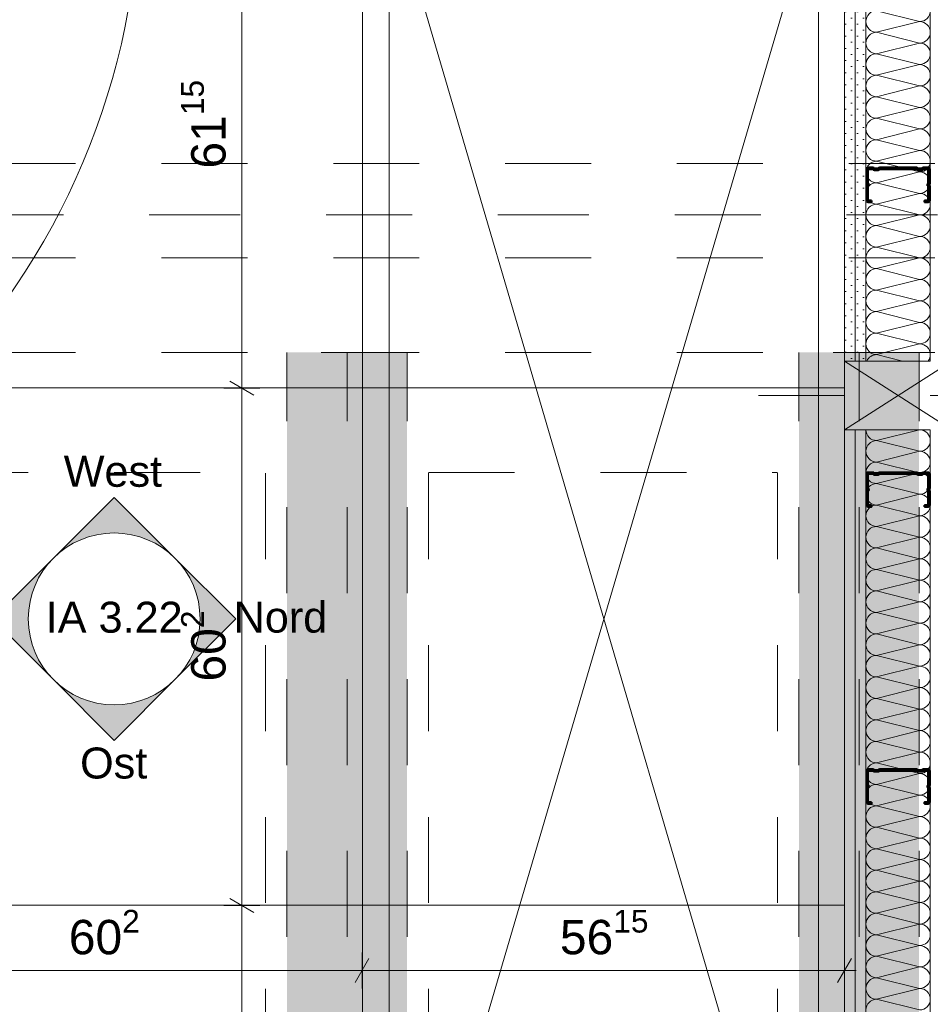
# Model space of a CAD drawing. Header units: metres. Extents: x -3.5 to 65.3, y -10.9 to 16.7.
# Tile 94 of 213: x 41.1 to 42.2, y 4.4 to 5.6. Entities that reach past the tile are written whole.
import ezdxf

# ---------------------------------------------------------------- set-up
doc = ezdxf.new("R2010")
doc.units = ezdxf.units.M
doc.header["$MEASUREMENT"] = 0
for name, pattern in [('Achse', [0.08, 0.04, -0.02, 0, -0.02]), ('Strichlinie doppelt', [0.218722, 0.105833, -0.042333, 0.028222, -0.042333]), ('Strichpunktlinie', [0.124, 0.08, -0.02, 0.004, -0.02]), ('Untersicht', [0.04, 0.03, -0.01]), ('Wipeout_Contour', [1, 0, -1])]:
    doc.linetypes.add(name, pattern=pattern)
for name, color, linetype in [('102 - Bemaßung_ Beschriftung.Detail_ Ausschnitt', 7, 'Continuous'), ('206 - Marker.Innenansicht - Ausbau', 7, 'Continuous'), ('451 - Universal.Achsen Raster', 7, 'Continuous'), ('605 - Struktur.Wand Innen', 7, 'Continuous'), ('608 - Struktur.Träger', 7, 'Continuous'), ('612 - Struktur.Stahlbau', 7, 'Continuous'), ('660 - Unterkonstruktion.Trockenbau', 7, 'Continuous'), ('701 - Einrichtung.Möbel', 7, 'Continuous'), ('Neubau_606 - Struktur.Wand Innen Ausbau', 7, 'Continuous'), ('Neubau_612 - Struktur.Stahlbau', 7, 'Continuous'), ('Neubau_650 - Abdeckung.Fußboden Aufbau', 7, 'Continuous'), ('Neubau_653 - Abdeckung.TB Verkofferung', 7, 'Continuous')]:
    doc.layers.add(name, color=color, linetype=linetype)
doc.styles.add('ERSTELLTER_STIL_1', font='txt')
doc.dimstyles.new('ERSTELLTER_STIL__1', dxfattribs={"dimtxt": 0.04, "dimasz": 0.02128, "dimexe": 0.18, "dimexo": 0.0625, "dimgap": 0, "dimtad": 1, "dimtih": 1, "dimtoh": 1, "dimzin": 0, "dimdsep": 46, "dimtxsty": 'ERSTELLTER_STIL_1', "dimblk": 'ARROWHEAD_2', "dimblk1": 'ARROWHEAD_2', "dimblk2": 'ARROWHEAD_2', "dimcen": 0.09, "dimse1": 1, "dimse2": 1, "dimclrd": 7, "dimclre": 7, "dimclrt": 7, "dimazin": 0, "dimtfac": 1, "dimtdec": 4, "dimtmove": 0, "dimatfit": 3, "dimfxl": 1, "dimtolj": 1, "dimtzin": 0, "dimarcsym": 0})
doc.dimstyles.new('ERSTELLTER_STIL__3', dxfattribs={"dimtxt": 0.04, "dimasz": 0.02128, "dimexe": 0.18, "dimexo": 0.0625, "dimgap": 0, "dimtad": 1, "dimzin": 0, "dimdsep": 46, "dimtxsty": 'ERSTELLTER_STIL_1', "dimblk": 'ARROWHEAD_2', "dimblk1": 'ARROWHEAD_2', "dimblk2": 'ARROWHEAD_2', "dimcen": 0.09, "dimse1": 1, "dimse2": 1, "dimclrd": 7, "dimclre": 7, "dimclrt": 7, "dimazin": 0, "dimtfac": 1, "dimtdec": 4, "dimtmove": 0, "dimatfit": 3, "dimfxl": 1, "dimtolj": 1, "dimtzin": 0, "dimarcsym": 0})
pattern_1 = [(45, (0, 0), (-0.0070710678, 0.0070710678), [0, -0.01])]

# ---------------------------------------------------------------- blocks, each defined once
blk = doc.blocks.new('*X3')
at = {"layer": 'Neubau_606 - Struktur.Wand Innen Ausbau', "color": 7, "linetype": 'Continuous', "lineweight": 5}
for p, q in [((42.1874, 5.1), (42.1375, 5.0875)), ((42.1875, 5.075), (42.1375, 5.0875)), ((42.1875, 5.075), (42.1375, 5.0625)), ((42.1875, 5.05), (42.1375, 5.0625)), ((42.1875, 5.05), (42.1375, 5.0375)), ((42.1875, 5.025), (42.1375, 5.0375)), ((42.1875, 5.025), (42.1375, 5.0125)), ((42.1875, 5), (42.1375, 5.0125)), ((42.1875, 5), (42.1375, 4.9875)), ((42.1875, 4.975), (42.1375, 4.9875)), ((42.1875, 4.975), (42.1375, 4.9625)), ((42.1875, 4.95), (42.1375, 4.9625)), ((42.1875, 4.95), (42.1375, 4.9375)), ((42.1875, 4.925), (42.1375, 4.9375)), ((42.1875, 4.925), (42.1375, 4.9125)), ((42.1875, 4.9), (42.1375, 4.9125)), ((42.1875, 4.9), (42.1375, 4.8875)), ((42.1875, 4.875), (42.1375, 4.8875)), ((42.1875, 4.875), (42.1375, 4.8625)), ((42.1875, 4.85), (42.1375, 4.8625)), ((42.1875, 4.85), (42.1375, 4.8375)), ((42.1875, 4.825), (42.1375, 4.8375)), ((42.1875, 4.825), (42.1375, 4.8125)), ((42.1875, 4.8), (42.1375, 4.8125)), ((42.1875, 4.8), (42.1375, 4.7875)), ((42.1875, 4.775), (42.1375, 4.7875)), ((42.1875, 4.775), (42.1375, 4.7625)), ((42.1875, 4.75), (42.1375, 4.7625)), ((42.1875, 4.75), (42.1375, 4.7375)), ((42.1875, 4.725), (42.1375, 4.7375)), ((42.1875, 4.725), (42.1375, 4.7125)), ((42.1875, 4.7), (42.1375, 4.7125)), ((42.1875, 4.7), (42.1375, 4.6875)), ((42.1875, 4.675), (42.1375, 4.6875)), ((42.1875, 4.675), (42.1375, 4.6625)), ((42.1875, 4.65), (42.1375, 4.6625)), ((42.1875, 4.65), (42.1375, 4.6375)), ((42.1875, 4.625), (42.1375, 4.6375)), ((42.1875, 4.625), (42.1375, 4.6125)), ((42.1875, 4.6), (42.1375, 4.6125)), ((42.1875, 4.6), (42.1375, 4.5875)), ((42.1875, 4.575), (42.1375, 4.5875)), ((42.1875, 4.575), (42.1375, 4.5625)), ((42.1875, 4.55), (42.1375, 4.5625)), ((42.1875, 4.55), (42.1375, 4.5375)), ((42.1875, 4.525), (42.1375, 4.5375)), ((42.1875, 4.525), (42.1375, 4.5125)), ((42.1875, 4.5), (42.1375, 4.5125)), ((42.1875, 4.5), (42.1375, 4.4875)), ((42.1875, 4.475), (42.1375, 4.4875)), ((42.1875, 4.475), (42.1375, 4.4625)), ((42.1875, 4.45), (42.1375, 4.4625)), ((42.1875, 4.45), (42.1375, 4.4375)), ((42.1875, 4.425), (42.1375, 4.4375))]:
    blk.add_line(p, q, dxfattribs=at)
for centre, start, end in [((42.1375, 5.1), 180.0812, 270), ((42.1875, 5.0875), 0, 86.9465), ((42.1375, 5.075), 90, 180), ((42.1875, 5.0875), 270, 0), ((42.1375, 5.075), 180, 270), ((42.1875, 5.0625), 0, 90), ((42.1375, 5.05), 90, 180), ((42.1875, 5.0625), 270, 0), ((42.1375, 5.05), 180, 270), ((42.1875, 5.0375), 0, 90), ((42.1375, 5.025), 90, 180), ((42.1875, 5.0375), 270, 0), ((42.1375, 5.025), 180, 270), ((42.1875, 5.0125), 0, 90), ((42.1375, 5), 90, 180), ((42.1875, 5.0125), 270, 0), ((42.1375, 5), 180, 270), ((42.1875, 4.9875), 0, 90), ((42.1375, 4.975), 90, 180), ((42.1875, 4.9875), 270, 0), ((42.1375, 4.975), 180, 270), ((42.1875, 4.9625), 0, 90), ((42.1375, 4.95), 90, 180), ((42.1875, 4.9625), 270, 0), ((42.1375, 4.95), 180, 270), ((42.1875, 4.9375), 0, 90), ((42.1375, 4.925), 90, 180), ((42.1875, 4.9375), 270, 0), ((42.1375, 4.925), 180, 270), ((42.1875, 4.9125), 0, 90), ((42.1375, 4.9), 90, 180), ((42.1875, 4.9125), 270, 0), ((42.1375, 4.9), 180, 270), ((42.1875, 4.8875), 0, 90), ((42.1375, 4.875), 90, 180), ((42.1875, 4.8875), 270, 0), ((42.1375, 4.875), 180, 270), ((42.1875, 4.8625), 0, 90), ((42.1375, 4.85), 90, 180), ((42.1875, 4.8625), 270, 0), ((42.1375, 4.85), 180, 270), ((42.1875, 4.8375), 0, 90), ((42.1375, 4.825), 90, 180), ((42.1875, 4.8375), 270, 0), ((42.1375, 4.825), 180, 270), ((42.1875, 4.8125), 0, 90), ((42.1375, 4.8), 90, 180), ((42.1875, 4.8125), 270, 0), ((42.1375, 4.8), 180, 270), ((42.1875, 4.7875), 0, 90), ((42.1375, 4.775), 90, 180), ((42.1875, 4.7875), 270, 0), ((42.1375, 4.775), 180, 270), ((42.1875, 4.7625), 0, 90), ((42.1375, 4.75), 90, 180), ((42.1875, 4.7625), 270, 0), ((42.1375, 4.75), 180, 270), ((42.1875, 4.7375), 0, 90), ((42.1375, 4.725), 90, 180), ((42.1875, 4.7375), 270, 0), ((42.1375, 4.725), 180, 270), ((42.1875, 4.7125), 0, 90), ((42.1375, 4.7), 90, 180), ((42.1875, 4.7125), 270, 0), ((42.1375, 4.7), 180, 270), ((42.1875, 4.6875), 0, 90), ((42.1375, 4.675), 90, 180), ((42.1875, 4.6875), 270, 0), ((42.1375, 4.675), 180, 270), ((42.1875, 4.6625), 0, 90), ((42.1375, 4.65), 90, 180), ((42.1875, 4.6625), 270, 0), ((42.1375, 4.65), 180, 270), ((42.1875, 4.6375), 0, 90), ((42.1375, 4.625), 90, 180), ((42.1875, 4.6375), 270, 0), ((42.1375, 4.625), 180, 270), ((42.1875, 4.6125), 0, 90), ((42.1375, 4.6), 90, 180), ((42.1875, 4.6125), 270, 0), ((42.1375, 4.6), 180, 270), ((42.1875, 4.5875), 0, 90), ((42.1375, 4.575), 90, 180), ((42.1875, 4.5875), 270, 0), ((42.1375, 4.575), 180, 270), ((42.1875, 4.5625), 0, 90), ((42.1375, 4.55), 90, 180), ((42.1875, 4.5625), 270, 0), ((42.1375, 4.55), 180, 270), ((42.1875, 4.5375), 0, 90), ((42.1375, 4.525), 90, 180), ((42.1875, 4.5375), 270, 0), ((42.1375, 4.525), 180, 270), ((42.1875, 4.5125), 0, 90), ((42.1375, 4.5), 90, 180), ((42.1875, 4.5125), 270, 0), ((42.1375, 4.5), 180, 270), ((42.1875, 4.4875), 0, 90), ((42.1375, 4.475), 90, 180), ((42.1875, 4.4875), 270, 0), ((42.1375, 4.475), 180, 270), ((42.1875, 4.4625), 0, 90), ((42.1375, 4.45), 90, 180), ((42.1875, 4.4625), 270, 0), ((42.1375, 4.45), 180, 270), ((42.1875, 4.4375), 0, 90), ((42.1375, 4.425), 90, 180), ((42.1875, 4.4375), 270, 0)]:
    blk.add_arc(centre, 0.0125, start, end, dxfattribs=at)
blk = doc.blocks.new('*X4')
at = {"layer": 'Neubau_606 - Struktur.Wand Innen Ausbau', "color": 7, "linetype": 'Continuous', "lineweight": 5}
for p, q in [((42.1875, 5.75), (42.1475, 5.76)), ((42.1875, 5.75), (42.1375, 5.7375)), ((42.1875, 5.725), (42.1375, 5.7375)), ((42.1875, 5.725), (42.1375, 5.7125)), ((42.1875, 5.7), (42.1375, 5.7125)), ((42.1875, 5.7), (42.1375, 5.6875)), ((42.1875, 5.675), (42.1375, 5.6875)), ((42.1875, 5.675), (42.1375, 5.6625)), ((42.1875, 5.65), (42.1375, 5.6625)), ((42.1875, 5.65), (42.1375, 5.6375)), ((42.1875, 5.625), (42.1375, 5.6375)), ((42.1875, 5.625), (42.1375, 5.6125)), ((42.1875, 5.6), (42.1375, 5.6125)), ((42.1875, 5.6), (42.1375, 5.5875)), ((42.1875, 5.575), (42.1375, 5.5875)), ((42.1875, 5.575), (42.1375, 5.5625)), ((42.1875, 5.55), (42.1375, 5.5625)), ((42.1875, 5.55), (42.1375, 5.5375)), ((42.1875, 5.525), (42.1375, 5.5375)), ((42.1875, 5.525), (42.1375, 5.5125)), ((42.1875, 5.5), (42.1375, 5.5125)), ((42.1875, 5.5), (42.1375, 5.4875)), ((42.1875, 5.475), (42.1375, 5.4875)), ((42.1875, 5.475), (42.1375, 5.4625)), ((42.1875, 5.45), (42.1375, 5.4625)), ((42.1875, 5.45), (42.1375, 5.4375)), ((42.1875, 5.425), (42.1375, 5.4375)), ((42.1875, 5.425), (42.1375, 5.4125)), ((42.1875, 5.4), (42.1375, 5.4125)), ((42.1875, 5.4), (42.1375, 5.3875)), ((42.1875, 5.375), (42.1375, 5.3875)), ((42.1875, 5.375), (42.1375, 5.3625)), ((42.1875, 5.35), (42.1375, 5.3625)), ((42.1875, 5.35), (42.1375, 5.3375)), ((42.1875, 5.325), (42.1375, 5.3375)), ((42.1875, 5.325), (42.1375, 5.3125)), ((42.1875, 5.3), (42.1375, 5.3125)), ((42.1875, 5.3), (42.1375, 5.2875)), ((42.1875, 5.275), (42.1375, 5.2875)), ((42.1875, 5.275), (42.1375, 5.2625)), ((42.1875, 5.25), (42.1375, 5.2625)), ((42.1875, 5.25), (42.1375, 5.2375)), ((42.1875, 5.225), (42.1375, 5.2375)), ((42.1875, 5.225), (42.1375, 5.2125)), ((42.1875, 5.2), (42.1375, 5.2125)), ((42.1875, 5.2), (42.1375, 5.1875)), ((42.1676, 5.18), (42.1375, 5.1875))]:
    blk.add_line(p, q, dxfattribs=at)
for centre, start, end in [((42.1375, 5.75), 126.8699, 180), ((42.1875, 5.7625), 270, 348.463), ((42.1375, 5.75), 180, 270), ((42.1875, 5.7375), 0, 90), ((42.1375, 5.725), 90, 180), ((42.1875, 5.7375), 270, 0), ((42.1375, 5.725), 180, 270), ((42.1875, 5.7125), 0, 90), ((42.1375, 5.7), 90, 180), ((42.1875, 5.7125), 270, 0), ((42.1375, 5.7), 180, 270), ((42.1875, 5.6875), 0, 90), ((42.1375, 5.675), 90, 180), ((42.1875, 5.6875), 270, 0), ((42.1375, 5.675), 180, 270), ((42.1875, 5.6625), 0, 90), ((42.1375, 5.65), 90, 180), ((42.1875, 5.6625), 270, 0), ((42.1375, 5.65), 180, 270), ((42.1875, 5.6375), 0, 90), ((42.1375, 5.625), 90, 180), ((42.1875, 5.6375), 270, 0), ((42.1375, 5.625), 180, 270), ((42.1875, 5.6125), 0, 90), ((42.1375, 5.6), 90, 180), ((42.1875, 5.6125), 270, 0), ((42.1375, 5.6), 180, 270), ((42.1875, 5.5875), 0, 90), ((42.1375, 5.575), 90, 180), ((42.1875, 5.5875), 270, 0), ((42.1375, 5.575), 180, 270), ((42.1875, 5.5625), 0, 90), ((42.1375, 5.55), 90, 180), ((42.1875, 5.5625), 270, 0), ((42.1375, 5.55), 180, 270), ((42.1875, 5.5375), 0, 90), ((42.1375, 5.525), 90, 180), ((42.1875, 5.5375), 270, 0), ((42.1375, 5.525), 180, 270), ((42.1875, 5.5125), 0, 90), ((42.1375, 5.5), 90, 180), ((42.1875, 5.5125), 270, 0), ((42.1375, 5.5), 180, 270), ((42.1875, 5.4875), 0, 90), ((42.1375, 5.475), 90, 180), ((42.1875, 5.4875), 270, 0), ((42.1375, 5.475), 180, 270), ((42.1875, 5.4625), 0, 90), ((42.1375, 5.45), 90, 180), ((42.1875, 5.4625), 270, 0), ((42.1375, 5.45), 180, 270), ((42.1875, 5.4375), 0, 90), ((42.1375, 5.425), 90, 180), ((42.1875, 5.4375), 270, 0), ((42.1375, 5.425), 180, 270), ((42.1875, 5.4125), 0, 90), ((42.1375, 5.4), 90, 180), ((42.1875, 5.4125), 270, 0), ((42.1375, 5.4), 180, 270), ((42.1875, 5.3875), 0, 90), ((42.1375, 5.375), 90, 180), ((42.1875, 5.3875), 270, 0), ((42.1375, 5.375), 180, 270), ((42.1875, 5.3625), 0, 90), ((42.1375, 5.35), 90, 180), ((42.1875, 5.3625), 270, 0), ((42.1375, 5.35), 180, 270), ((42.1875, 5.3375), 0, 90), ((42.1375, 5.325), 90, 180), ((42.1875, 5.3375), 270, 0), ((42.1375, 5.325), 180, 270), ((42.1875, 5.3125), 0, 90), ((42.1375, 5.3), 90, 180), ((42.1875, 5.3125), 270, 0), ((42.1375, 5.3), 180, 270), ((42.1875, 5.2875), 0, 90), ((42.1375, 5.275), 90, 180), ((42.1875, 5.2875), 270, 0), ((42.1375, 5.275), 180, 270), ((42.1875, 5.2625), 0, 90), ((42.1375, 5.25), 90, 180), ((42.1875, 5.2625), 270, 0), ((42.1375, 5.25), 180, 270), ((42.1875, 5.2375), 0, 90), ((42.1375, 5.225), 90, 180), ((42.1875, 5.2375), 270, 0), ((42.1375, 5.225), 180, 270), ((42.1875, 5.2125), 0, 90), ((42.1375, 5.2), 90, 180), ((42.1875, 5.2125), 270, 0), ((42.1375, 5.2), 180, 270), ((42.1875, 5.1875), 0, 90), ((42.1375, 5.175), 90, 156.5104), ((42.1875, 5.1875), 323.0283, 0)]:
    blk.add_arc(centre, 0.0125, start, end, dxfattribs=at)
blk = doc.blocks.new('*D181')
at = {"layer": '102 - Bemaßung_ Beschriftung.Detail_ Ausschnitt', "color": 7, "linetype": 'Continuous', "lineweight": 5}
for p, q in [((40.375, 6.339), (40.375, 6.381)), ((42.1, 6.339), (42.1, 6.381)), ((40.3831, 6.374), (40.3669, 6.346)), ((42.1081, 6.374), (42.0919, 6.346)), ((40.375, 6.36), (42.1, 6.36))]:
    blk.add_line(p, q, dxfattribs=at)
at = {"layer": '102 - Bemaßung_ Beschriftung.Detail_ Ausschnitt', "color": 7, "lineweight": 5, "insert": (41.1743, 6.3602), "char_height": 0.04, "attachment_point": 7, "style": 'ERSTELLTER_STIL_1'}
blk.add_mtext('\\A1;{\\pql;\\fArial|b0|i0|c0|p38;1,72\\fArial|b0|i0|c0|p38;\\A1{\\H.66x;\\S5^  ;}}', dxfattribs=at)
blk = doc.blocks.new('ARROWHEAD_2')
at = {"color": 0, "linetype": 'Continuous', "lineweight": 0}
for p, q in [((-0.378, -0.655), (0.378, 0.655)), ((0, 0), (-1, 0))]:
    blk.add_line(p, q, dxfattribs=at)
blk = doc.blocks.new('*D182')
at = {"layer": '102 - Bemaßung_ Beschriftung.Detail_ Ausschnitt', "color": 7, "linetype": 'Continuous', "lineweight": 5}
for p, q in [((42.1, 6.339), (42.1, 6.381)), ((42.225, 6.339), (42.225, 6.381)), ((42.1081, 6.374), (42.0919, 6.346)), ((42.2331, 6.374), (42.2169, 6.346)), ((42.1, 6.36), (42.225, 6.36))]:
    blk.add_line(p, q, dxfattribs=at)
at = {"layer": '102 - Bemaßung_ Beschriftung.Detail_ Ausschnitt', "color": 7, "lineweight": 5, "insert": (42.1221, 6.3675), "char_height": 0.04, "attachment_point": 7, "style": 'ERSTELLTER_STIL_1'}
blk.add_mtext('\\A1;{\\pql;\\fArial|b0|i0|c0|p38;12\\fArial|b0|i0|c0|p38;\\A1{\\H.66x;\\S5^  ;}}', dxfattribs=at)
blk = doc.blocks.new('*D373')
at = {"layer": '102 - Bemaßung_ Beschriftung.Detail_ Ausschnitt', "color": 7, "linetype": 'Continuous', "lineweight": 5}
for p, q in [((40.9365, 4.4498), (40.9365, 4.4918)), ((41.5385, 4.4498), (41.5385, 4.4918)), ((40.9445, 4.4848), (40.9284, 4.4568)), ((41.5465, 4.4848), (41.5304, 4.4568)), ((40.9365, 4.4708), (41.5385, 4.4708))]:
    blk.add_line(p, q, dxfattribs=at)
at = {"layer": '102 - Bemaßung_ Beschriftung.Detail_ Ausschnitt', "color": 7, "lineweight": 5, "insert": (41.1971, 4.4781), "char_height": 0.04, "attachment_point": 7, "style": 'ERSTELLTER_STIL_1'}
blk.add_mtext('\\A1;{\\pql;\\fArial|b0|i0|c0|p38;60\\fArial|b0|i0|c0|p38;\\A1{\\H.66x;\\S2^  ;}}', dxfattribs=at)
blk = doc.blocks.new('*D374')
at = {"layer": '102 - Bemaßung_ Beschriftung.Detail_ Ausschnitt', "color": 7, "linetype": 'Continuous', "lineweight": 5}
for p, q in [((41.5385, 4.4498), (41.5385, 4.4918)), ((42.1, 4.4498), (42.1, 4.4918)), ((41.5465, 4.4848), (41.5304, 4.4568)), ((42.0919, 4.4568), (42.1081, 4.4848)), ((41.5385, 4.4708), (42.1, 4.4708)), ((42.1, 4.4708), (42.1137, 4.4708))]:
    blk.add_line(p, q, dxfattribs=at)
at = {"layer": '102 - Bemaßung_ Beschriftung.Detail_ Ausschnitt', "color": 7, "lineweight": 5, "insert": (41.7688, 4.4781), "char_height": 0.04, "attachment_point": 7, "style": 'ERSTELLTER_STIL_1'}
blk.add_mtext('\\A1;{\\pql;\\fArial|b0|i0|c0|p38;56\\fArial|b0|i0|c0|p38;\\A1{\\H.66x;\\S15^  ;}}', dxfattribs=at)
blk = doc.blocks.new('*D375')
at = {"layer": '102 - Bemaßung_ Beschriftung.Detail_ Ausschnitt', "color": 7, "linetype": 'Continuous', "lineweight": 5}
for p, q in [((41.3847, 4.5546), (41.4127, 4.5384)), ((41.4197, 4.5465), (41.3777, 4.5465)), ((41.3987, 3.935), (41.3987, 4.5465)), ((41.3847, 3.9431), (41.4127, 3.9269)), ((41.4197, 3.935), (41.3777, 3.935)), ((41.3987, 3.9213), (41.3987, 3.935))]:
    blk.add_line(p, q, dxfattribs=at)
at = {"layer": '102 - Bemaßung_ Beschriftung.Detail_ Ausschnitt', "color": 7, "lineweight": 5, "insert": (41.3913, 4.1904), "char_height": 0.04, "attachment_point": 7, "rotation": 90, "style": 'ERSTELLTER_STIL_1'}
blk.add_mtext('\\A1;{\\pql;\\fArial|b0|i0|c0|p38;61\\fArial|b0|i0|c0|p38;\\A1{\\H.66x;\\S15^  ;}}', dxfattribs=at)
blk = doc.blocks.new('*D376')
at = {"layer": '102 - Bemaßung_ Beschriftung.Detail_ Ausschnitt', "color": 7, "linetype": 'Continuous', "lineweight": 5}
for p, q in [((41.3847, 5.1566), (41.4127, 5.1404)), ((41.4197, 5.1485), (41.3777, 5.1485)), ((41.3987, 4.5465), (41.3987, 5.1485)), ((41.3847, 4.5546), (41.4127, 4.5384)), ((41.4197, 4.5465), (41.3777, 4.5465))]:
    blk.add_line(p, q, dxfattribs=at)
at = {"layer": '102 - Bemaßung_ Beschriftung.Detail_ Ausschnitt', "color": 7, "lineweight": 5, "insert": (41.3913, 4.8071), "char_height": 0.04, "attachment_point": 7, "rotation": 90, "style": 'ERSTELLTER_STIL_1'}
blk.add_mtext('\\A1;{\\pql;\\fArial|b0|i0|c0|p38;60\\fArial|b0|i0|c0|p38;\\A1{\\H.66x;\\S2^  ;}}', dxfattribs=at)
blk = doc.blocks.new('*D377')
at = {"layer": '102 - Bemaßung_ Beschriftung.Detail_ Ausschnitt', "color": 7, "linetype": 'Continuous', "lineweight": 5}
for p, q in [((41.3987, 5.76), (41.3987, 5.7737)), ((41.4127, 5.7519), (41.3847, 5.7681)), ((41.4197, 5.76), (41.3777, 5.76)), ((41.3987, 5.1485), (41.3987, 5.76)), ((41.3847, 5.1566), (41.4127, 5.1404)), ((41.4197, 5.1485), (41.3777, 5.1485))]:
    blk.add_line(p, q, dxfattribs=at)
at = {"layer": '102 - Bemaßung_ Beschriftung.Detail_ Ausschnitt', "color": 7, "lineweight": 5, "insert": (41.3913, 5.4039), "char_height": 0.04, "attachment_point": 7, "rotation": 90, "style": 'ERSTELLTER_STIL_1'}
blk.add_mtext('\\A1;{\\pql;\\fArial|b0|i0|c0|p38;61\\fArial|b0|i0|c0|p38;\\A1{\\H.66x;\\S15^  ;}}', dxfattribs=at)
blk = doc.blocks.new('*D421')
at = {"layer": '102 - Bemaßung_ Beschriftung.Detail_ Ausschnitt', "color": 7, "linetype": 'Continuous', "lineweight": 5}
for p, q in [((40.801, 4.5546), (40.829, 4.5384)), ((40.836, 4.5465), (40.794, 4.5465)), ((40.815, 3.935), (40.815, 4.5465)), ((40.801, 3.9431), (40.829, 3.9269)), ((40.836, 3.935), (40.794, 3.935)), ((40.815, 3.9213), (40.815, 3.935))]:
    blk.add_line(p, q, dxfattribs=at)
at = {"layer": '102 - Bemaßung_ Beschriftung.Detail_ Ausschnitt', "color": 7, "lineweight": 5, "insert": (40.8076, 4.1904), "char_height": 0.04, "attachment_point": 7, "rotation": 90, "style": 'ERSTELLTER_STIL_1'}
blk.add_mtext('\\A1;{\\pql;\\fArial|b0|i0|c0|p38;61\\fArial|b0|i0|c0|p38;\\A1{\\H.66x;\\S15^  ;}}', dxfattribs=at)
blk = doc.blocks.new('*D422')
at = {"layer": '102 - Bemaßung_ Beschriftung.Detail_ Ausschnitt', "color": 7, "linetype": 'Continuous', "lineweight": 5}
for p, q in [((40.801, 5.1566), (40.829, 5.1404)), ((40.836, 5.1485), (40.794, 5.1485)), ((40.815, 4.5465), (40.815, 5.1485)), ((40.801, 4.5546), (40.829, 4.5384)), ((40.836, 4.5465), (40.794, 4.5465))]:
    blk.add_line(p, q, dxfattribs=at)
at = {"layer": '102 - Bemaßung_ Beschriftung.Detail_ Ausschnitt', "color": 7, "lineweight": 5, "insert": (40.8076, 4.8071), "char_height": 0.04, "attachment_point": 7, "rotation": 90, "style": 'ERSTELLTER_STIL_1'}
blk.add_mtext('\\A1;{\\pql;\\fArial|b0|i0|c0|p38;60\\fArial|b0|i0|c0|p38;\\A1{\\H.66x;\\S2^  ;}}', dxfattribs=at)
blk = doc.blocks.new('*D423')
at = {"layer": '102 - Bemaßung_ Beschriftung.Detail_ Ausschnitt', "color": 7, "linetype": 'Continuous', "lineweight": 5}
for p, q in [((40.815, 5.76), (40.815, 5.7737)), ((40.829, 5.7519), (40.801, 5.7681)), ((40.836, 5.76), (40.794, 5.76)), ((40.815, 5.1485), (40.815, 5.76)), ((40.801, 5.1566), (40.829, 5.1404)), ((40.836, 5.1485), (40.794, 5.1485))]:
    blk.add_line(p, q, dxfattribs=at)
at = {"layer": '102 - Bemaßung_ Beschriftung.Detail_ Ausschnitt', "color": 7, "lineweight": 5, "insert": (40.8076, 5.4039), "char_height": 0.04, "attachment_point": 7, "rotation": 90, "style": 'ERSTELLTER_STIL_1'}
blk.add_mtext('\\A1;{\\pql;\\fArial|b0|i0|c0|p38;61\\fArial|b0|i0|c0|p38;\\A1{\\H.66x;\\S15^  ;}}', dxfattribs=at)

msp = doc.modelspace()

# ---------------------------------------------------------------- hatches: boundary and pattern name
at = {"layer": '206 - Marker.Innenansicht - Ausbau', "linetype": 'Continuous', "lineweight": 0, "true_color": 0x000000}
for points in [[(41.3207, 4.9507), (41.25, 5.0214), (41.1793, 4.9507, -0.414214)], [(41.1793, 4.9507), (41.1086, 4.88), (41.1793, 4.8093, -0.414214)], [(41.3207, 4.8093), (41.3914, 4.88), (41.3207, 4.9507, -0.414214)], [(41.1793, 4.8093), (41.25, 4.7386), (41.3207, 4.8093, -0.414214)]]:
    msp.add_hatch(color=18, dxfattribs=at).paths.add_polyline_path(points)
at = {"layer": 'Neubau_606 - Struktur.Wand Innen Ausbau', "linetype": 'Continuous', "lineweight": 0, "true_color": 0x000000}
h = msp.add_hatch(dxfattribs=at)
h.set_pattern_fill('Gips_0001', color=18, style=0, pattern_type=2)
h.set_pattern_definition(pattern_1)
h.paths.add_polyline_path([(42.1, 5.76), (42.1, 5.18), (42.1125, 5.18), (42.1125, 5.76)])
h = msp.add_hatch(dxfattribs=at)
h.set_pattern_fill('Gips_0001', color=18, style=0, pattern_type=2)
h.set_pattern_definition(pattern_1)
h.paths.add_polyline_path([(42.1125, 5.76), (42.1125, 5.18), (42.125, 5.18), (42.125, 5.76)])
h = msp.add_hatch(dxfattribs=at)
h.set_pattern_fill('Gips_0001', color=18, style=0, pattern_type=2)
h.set_pattern_definition(pattern_1)
h.paths.add_polyline_path([(42.1, 3.935), (42.1125, 3.935), (42.1125, 5.1), (42.1, 5.1)])
h = msp.add_hatch(dxfattribs=at)
h.set_pattern_fill('Gips_0001', color=18, style=0, pattern_type=2)
h.set_pattern_definition(pattern_1)
h.paths.add_polyline_path([(42.125, 5.1), (42.1125, 5.1), (42.1125, 3.935), (42.125, 3.935)])

# ---------------------------------------------------------------- linework, layer by layer
at = {"layer": '206 - Marker.Innenansicht - Ausbau', "color": 7, "linetype": 'Continuous', "lineweight": 9}
for p, q in [((41.25, 5.0214), (41.1793, 4.9507)), ((41.3207, 4.9507), (41.25, 5.0214)), ((41.1793, 4.9507), (41.1086, 4.88)), ((41.3914, 4.88), (41.3207, 4.9507)), ((41.1086, 4.88), (41.1793, 4.8093)), ((41.3207, 4.8093), (41.3914, 4.88)), ((41.1793, 4.8093), (41.25, 4.7386)), ((41.25, 4.7386), (41.3207, 4.8093))]:
    msp.add_line(p, q, dxfattribs=at)
at = {"layer": '206 - Marker.Innenansicht - Ausbau', "color": 7, "linetype": 'Continuous', "lineweight": 9, "flags": 128}
msp.add_lwpolyline([(41.35, 4.88, 1), (41.15, 4.88, 1)], format="xyb", close=True, dxfattribs=at)
at = {"layer": '605 - Struktur.Wand Innen', "color": 1, "linetype": 'Continuous', "lineweight": 9}
msp.add_arc((40.435, 5.74), 0.845, 270, 0, dxfattribs=at)
at = {"layer": '660 - Unterkonstruktion.Trockenbau', "color": 7, "linetype": 'Continuous', "lineweight": 50, "flags": 128}
for points in [[(42.1316, 5.3667), (42.1316, 5.365), (42.1276, 5.365, -0.414214), (42.1256, 5.367), (42.1256, 5.383, -0.267949), (42.1266, 5.3848, 0.57735), (42.1266, 5.3852, -0.267949), (42.1256, 5.3869), (42.1256, 5.403, -0.414214), (42.1276, 5.405), (42.1331, 5.405, -0.250492), (42.1348, 5.4041, 0.250492), (42.135, 5.404), (42.1392, 5.404, 0.250492), (42.1394, 5.4041, -0.250492), (42.1411, 5.405), (42.1839, 5.405, -0.250492), (42.1856, 5.4041, 0.250492), (42.1858, 5.404), (42.19, 5.404, 0.250492), (42.1902, 5.4041, -0.250492), (42.1919, 5.405), (42.1974, 5.405, -0.414214), (42.1994, 5.403), (42.1994, 5.3869, -0.267949), (42.1984, 5.3852, 0.57735), (42.1984, 5.3848, -0.267949), (42.1994, 5.383), (42.1994, 5.367, -0.414214), (42.1974, 5.365), (42.1934, 5.365), (42.1934, 5.3667), (42.1974, 5.3667, 0.414214), (42.1976, 5.367), (42.1976, 5.383, 0.267949), (42.1975, 5.3833, -0.57735), (42.1975, 5.3867, 0.267949), (42.1976, 5.3869), (42.1976, 5.403, 0.414214), (42.1974, 5.4032), (42.1919, 5.4032, 0.250492), (42.1917, 5.4031, -0.250492), (42.19, 5.4022), (42.1858, 5.4022, -0.250492), (42.1841, 5.4031, 0.250492), (42.1839, 5.4032), (42.1411, 5.4032, 0.250492), (42.1409, 5.4031, -0.250492), (42.1392, 5.4022), (42.135, 5.4022, -0.250492), (42.1333, 5.4031, 0.250492), (42.1331, 5.4032), (42.1276, 5.4032, 0.414214), (42.1273, 5.403), (42.1273, 5.3869, 0.267949), (42.1275, 5.3867, -0.57735), (42.1275, 5.3833, 0.267949), (42.1273, 5.383), (42.1273, 5.367, 0.414214), (42.1276, 5.3667)], [(42.1316, 5.0122), (42.1316, 5.0105), (42.1276, 5.0105, -0.414214), (42.1256, 5.0125), (42.1256, 5.0285, -0.267949), (42.1266, 5.0303, 0.57735), (42.1266, 5.0307, -0.267949), (42.1256, 5.0324), (42.1256, 5.0485, -0.414214), (42.1276, 5.0505), (42.1331, 5.0505, -0.250492), (42.1348, 5.0496, 0.250492), (42.135, 5.0495), (42.1392, 5.0495, 0.250492), (42.1394, 5.0496, -0.250492), (42.1411, 5.0505), (42.1839, 5.0505, -0.250492), (42.1856, 5.0496, 0.250492), (42.1858, 5.0495), (42.19, 5.0495, 0.250492), (42.1902, 5.0496, -0.250492), (42.1919, 5.0505), (42.1974, 5.0505, -0.414214), (42.1994, 5.0485), (42.1994, 5.0324, -0.267949), (42.1984, 5.0307, 0.57735), (42.1984, 5.0303, -0.267949), (42.1994, 5.0285), (42.1994, 5.0125, -0.414214), (42.1974, 5.0105), (42.1934, 5.0105), (42.1934, 5.0122), (42.1974, 5.0122, 0.414214), (42.1976, 5.0125), (42.1976, 5.0285, 0.267949), (42.1975, 5.0288, -0.57735), (42.1975, 5.0322, 0.267949), (42.1976, 5.0324), (42.1976, 5.0485, 0.414214), (42.1974, 5.0487), (42.1919, 5.0487, 0.250492), (42.1917, 5.0486, -0.250492), (42.19, 5.0477), (42.1858, 5.0477, -0.250492), (42.1841, 5.0486, 0.250492), (42.1839, 5.0487), (42.1411, 5.0487, 0.250492), (42.1409, 5.0486, -0.250492), (42.1392, 5.0477), (42.135, 5.0477, -0.250492), (42.1333, 5.0486, 0.250492), (42.1331, 5.0487), (42.1276, 5.0487, 0.414214), (42.1273, 5.0485), (42.1273, 5.0324, 0.267949), (42.1275, 5.0322, -0.57735), (42.1275, 5.0288, 0.267949), (42.1273, 5.0285), (42.1273, 5.0125, 0.414214), (42.1276, 5.0122)], [(42.1316, 4.6668), (42.1316, 4.665), (42.1276, 4.665, -0.414214), (42.1256, 4.667), (42.1256, 4.6831, -0.267949), (42.1266, 4.6848, 0.57735), (42.1266, 4.6852, -0.267949), (42.1256, 4.6869), (42.1256, 4.703, -0.414214), (42.1276, 4.705), (42.1331, 4.705, -0.250492), (42.1348, 4.7041, 0.250492), (42.135, 4.704), (42.1392, 4.704, 0.250492), (42.1394, 4.7041, -0.250492), (42.1411, 4.705), (42.1839, 4.705, -0.250492), (42.1856, 4.7041, 0.250492), (42.1858, 4.704), (42.19, 4.704, 0.250492), (42.1902, 4.7041, -0.250492), (42.1919, 4.705), (42.1974, 4.705, -0.414214), (42.1994, 4.703), (42.1994, 4.6869, -0.267949), (42.1984, 4.6852, 0.57735), (42.1984, 4.6848, -0.267949), (42.1994, 4.6831), (42.1994, 4.667, -0.414214), (42.1974, 4.665), (42.1934, 4.665), (42.1934, 4.6668), (42.1974, 4.6668, 0.414214), (42.1976, 4.667), (42.1976, 4.6831, 0.267949), (42.1975, 4.6833, -0.57735), (42.1975, 4.6867, 0.267949), (42.1976, 4.6869), (42.1976, 4.703, 0.414214), (42.1974, 4.7033), (42.1919, 4.7033, 0.250492), (42.1917, 4.7031, -0.250492), (42.19, 4.7023), (42.1858, 4.7023, -0.250492), (42.1841, 4.7031, 0.250492), (42.1839, 4.7033), (42.1411, 4.7033, 0.250492), (42.1409, 4.7031, -0.250492), (42.1392, 4.7023), (42.135, 4.7023, -0.250492), (42.1333, 4.7031, 0.250492), (42.1331, 4.7033), (42.1276, 4.7033, 0.414214), (42.1273, 4.703), (42.1273, 4.6869, 0.267949), (42.1275, 4.6867, -0.57735), (42.1275, 4.6833, 0.267949), (42.1273, 4.6831), (42.1273, 4.667, 0.414214), (42.1276, 4.6668)]]:
    msp.add_lwpolyline(points, format="xyb", close=True, dxfattribs=at)
at = {"layer": 'Neubau_606 - Struktur.Wand Innen Ausbau', "color": 1, "linetype": 'Continuous', "lineweight": 5}
for p, q in [((42.1125, 5.76), (42.1125, 5.18)), ((42.125, 5.76), (42.125, 5.18)), ((42.2, 5.18), (42.2, 5.76)), ((42.1125, 5.1), (42.1125, 3.935)), ((42.125, 5.1), (42.125, 3.935)), ((42.2, 3.935), (42.2, 5.1))]:
    msp.add_line(p, q, dxfattribs=at)
at = {"layer": 'Neubau_606 - Struktur.Wand Innen Ausbau', "color": 1, "linetype": 'Continuous', "lineweight": 9}
for p, q in [((42.1, 5.1), (42.225, 5.18)), ((42.1, 5.18), (42.225, 5.1))]:
    msp.add_line(p, q, dxfattribs=at)
at = {"layer": 'Neubau_606 - Struktur.Wand Innen Ausbau', "color": 1, "linetype": 'Continuous', "lineweight": 5, "flags": 128}
for points in [[(42.1, 5.76), (42.1, 5.18)], [(42.1, 5.1), (42.1, 3.935)]]:
    msp.add_lwpolyline(points, dxfattribs=at)
at = {"layer": 'Neubau_606 - Struktur.Wand Innen Ausbau', "color": 1, "linetype": 'Continuous', "lineweight": 9, "flags": 128}
for points in [[(42.1, 5.18), (42.1, 5.1)], [(42.1125, 5.18), (42.1, 5.18)], [(42.125, 5.18), (42.1125, 5.18)], [(42.2, 5.18), (42.125, 5.18)], [(42.1, 5.1), (42.1125, 5.1)], [(42.1125, 5.1), (42.125, 5.1)], [(42.125, 5.1), (42.2, 5.1)]]:
    msp.add_lwpolyline(points, dxfattribs=at)
at = {"layer": 'Neubau_612 - Struktur.Stahlbau', "color": 1, "linetype": 'Untersicht', "lineweight": 13}
for p, q in [((41.451, 0.71), (41.451, 5.19)), ((42.187, 0.71), (42.187, 5.19))]:
    msp.add_line(p, q, dxfattribs=at)
at = {"layer": 'Neubau_612 - Struktur.Stahlbau', "color": 1, "linetype": 'Achse', "lineweight": 9}
for p, q in [((41.521, 0.71), (41.521, 5.19)), ((42.117, 0.71), (42.117, 5.19))]:
    msp.add_line(p, q, dxfattribs=at)
at = {"layer": 'Neubau_653 - Abdeckung.TB Verkofferung', "color": 1, "linetype": 'Untersicht', "lineweight": 9}
for p, q in [((42.1, 5.19), (42.1, 5.76)), ((42.372, 5.19), (42.1, 5.19)), ((40.45, 5.0505), (41.426, 5.0505)), ((41.426, 0.7495), (41.426, 5.0505))]:
    msp.add_line(p, q, dxfattribs=at)

# ---------------------------------------------------------------- block references
at = {"layer": 'Neubau_606 - Struktur.Wand Innen Ausbau', "color": 1, "lineweight": 13}
for name in ['*X4', '*X3']:
    msp.add_blockref(name, (0, 0), dxfattribs=at)

# ---------------------------------------------------------------- texts
at = {"layer": '206 - Marker.Innenansicht - Ausbau', "color": 7, "lineweight": 9, "char_height": 0.036, "style": 'ERSTELLTER_STIL_1'}
for s, insert, attachment_point in [('\\A1;{\\pqr;\\pt0;\\fArial|b0|i0|c0|p38;West}', (41.3058, 5.0332), 9), ('\\A1;{\\pqc;\\pt0;\\fArial|b0|i0|c0|p38;IA 3.22}', (41.25, 4.8817), 5), ('\\A1;{\\pqr;\\pt0;\\fArial|b0|i0|c0|p38;Nord}', (41.498, 4.8818), 6), ('\\A1;{\\pqr;\\pt0;\\fArial|b0|i0|c0|p38;Ost}', (41.2885, 4.7303), 3)]:
    msp.add_mtext(s, dxfattribs=dict(at, insert=insert, attachment_point=attachment_point))

# ---------------------------------------------------------------- dimensions: what is measured, and where the dimension line sits
at = {"layer": '102 - Bemaßung_ Beschriftung.Detail_ Ausschnitt', "color": 7, "linetype": 'Continuous', "lineweight": 5}
for base, p1, p2, picture, middle in [((42.2249889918, 6.3599822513), (42.0999889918, 4.8474998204), (42.2249889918, 4.847499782), '*D182', (42.2066354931, 6.3879822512)), ((41.5385, 4.4708), (40.9365, 5.1485), (41.5385, 5.1485), '*D373', (41.2816, 4.4988))]:
    dim = msp.add_linear_dim(base=base, p1=p1, p2=p2, dimstyle='ERSTELLTER_STIL__1', dxfattribs=at)
    dim.commit()
    dim.dimension.update_dxf_attribs({"geometry": picture, "text_midpoint": middle, "dimtype": 160})
for base, picture, middle in [((40.815, 5.1485), '*D422', (40.787, 4.8916)), ((41.3987, 5.1485), '*D376', (41.3707, 4.8916))]:
    dim = msp.add_linear_dim(base=base, p1=(41.476, 4.5465), p2=(41.5385, 5.1485), angle=90, dimstyle='ERSTELLTER_STIL__3', dxfattribs=at)
    dim.commit()
    dim.dimension.update_dxf_attribs({"geometry": picture, "text_midpoint": middle, "dimtype": 160, "text_rotation": 90})

# ---------------------------------------------------------------- wipeouts: each hides what was drawn before it
at = {"color": 254, "linetype": 'Wipeout_Contour', "lineweight": 0, "ltscale": 168.466791}
msp.add_wipeout([(41.57, 5.73), (42.07, 5.73), (42.07, 4.03), (41.57, 4.03)], dxfattribs=at).dxf.layer = '701 - Einrichtung.Möbel'

# ---------------------------------------------------------------- next in the draw order: hatches: boundary and pattern name
at = {"layer": '612 - Struktur.Stahlbau', "linetype": 'Continuous', "lineweight": 0, "true_color": 0x30307f}
for points in [[(41.451, 5.19), (41.591, 5.19), (41.591, 0.71), (41.451, 0.71)], [(42.047, 5.19), (42.187, 5.19), (42.187, 0.71), (42.047, 0.71)]]:
    msp.add_hatch(color=177, dxfattribs=at).paths.add_polyline_path(points)
at = {"layer": 'Neubau_650 - Abdeckung.Fußboden Aufbau', "linetype": 'Continuous', "lineweight": 13, "true_color": 0xafafaf}
h = msp.add_hatch(dxfattribs=at)
h.set_pattern_fill('Raster_60x60_Fuge_2mm_0001', color=253, style=0, pattern_type=2)
h.set_pattern_definition([(0, (40.93646, 5.1485), (0, 0.602), []), (90, (40.93646, 5.1485), (-0.602, 0), [])])
h.paths.add_polyline_path([(42.1, 3.935), (42.1, 5.76), (40.375, 5.76), (40.375, 3.935)])

# ---------------------------------------------------------------- next in the draw order: linework, layer by layer
at = {"layer": '451 - Universal.Achsen Raster', "color": 160, "linetype": 'Strichlinie doppelt', "lineweight": 9, "true_color": 0x3232ff}
msp.add_line((64.935, 5.35), (-3.175, 5.35), dxfattribs=at)
at = {"layer": '608 - Struktur.Träger', "color": 7, "linetype": 'Untersicht', "lineweight": 13}
for p, q in [((14.5051, 5.41), (61.88, 5.41)), ((14.5051, 5.19), (61.88, 5.19))]:
    msp.add_line(p, q, dxfattribs=at)
at = {"layer": '608 - Struktur.Träger', "color": 7, "linetype": 'Achse', "lineweight": 9}
msp.add_line((14.5051, 5.3), (61.88, 5.3), dxfattribs=at)
at = {"layer": '701 - Einrichtung.Möbel', "color": 7, "linetype": 'Continuous', "lineweight": 5}
for p, q in [((41.57, 4.03), (42.07, 5.73)), ((42.07, 4.03), (41.57, 5.73))]:
    msp.add_line(p, q, dxfattribs=at)
at = {"layer": '701 - Einrichtung.Möbel', "color": 7, "linetype": 'Continuous', "lineweight": 9, "flags": 128}
msp.add_lwpolyline([(41.57, 5.73), (42.07, 5.73), (42.07, 4.03), (41.57, 4.03)], close=True, dxfattribs=at)
at = {"layer": 'Neubau_606 - Struktur.Wand Innen Ausbau', "color": 1, "linetype": 'Strichpunktlinie', "lineweight": 5}
msp.add_line((42, 5.14), (42.325, 5.14), dxfattribs=at)
msp.add_line((42, 5.14), (42.325, 5.14), dxfattribs=at)
at = {"layer": 'Neubau_612 - Struktur.Stahlbau', "color": 1, "linetype": 'Untersicht', "lineweight": 13}
for p, q in [((41.591, 5.19), (41.451, 5.19)), ((41.591, 0.71), (41.591, 5.19)), ((42.047, 0.71), (42.047, 5.19)), ((42.187, 5.19), (42.047, 5.19))]:
    msp.add_line(p, q, dxfattribs=at)
at = {"layer": 'Neubau_650 - Abdeckung.Fußboden Aufbau', "color": 1, "linetype": 'Continuous', "lineweight": 13, "flags": 128}
msp.add_lwpolyline([(42.1, 3.935), (40.375, 3.935), (40.375, 5.76), (42.1, 5.76)], close=True, dxfattribs=at)
at = {"layer": 'Neubau_653 - Abdeckung.TB Verkofferung', "color": 1, "linetype": 'Untersicht', "lineweight": 9}
for p, q in [((41.616, 5.0505), (42.022, 5.0505)), ((41.616, 0.7495), (41.616, 5.0505)), ((42.022, 0.7495), (42.022, 5.0505))]:
    msp.add_line(p, q, dxfattribs=at)

# ---------------------------------------------------------------- next in the draw order: dimensions: what is measured, and where the dimension line sits
at = {"layer": '102 - Bemaßung_ Beschriftung.Detail_ Ausschnitt', "color": 7, "linetype": 'Continuous', "lineweight": 5}
for base, p1, p2, picture, middle in [((42.09999, 6.35998), (40.37498, 5.76), (42.09999, 4.8475), '*D181', (41.28023, 6.38798)), ((42.1, 4.4708), (41.5385, 5.1485), (42.1, 5.76), '*D374', (41.8686, 4.4988))]:
    dim = msp.add_linear_dim(base=base, p1=p1, p2=p2, dimstyle='ERSTELLTER_STIL__1', dxfattribs=at)
    dim.commit()
    dim.dimension.update_dxf_attribs({"geometry": picture, "text_midpoint": middle, "dimtype": 160})
for base, p1, p2, picture, middle in [((40.815, 5.76), (41.5385, 5.1485), (42.1, 5.76), '*D423', (40.787, 5.5036)), ((41.3987, 5.76), (41.5385, 5.1485), (42.1, 5.76), '*D377', (41.3707, 5.5036)), ((40.815, 4.5465), (42.1, 3.935), (41.476, 4.5465), '*D421', (40.787, 4.2901)), ((41.3987, 4.5465), (42.1, 3.935), (41.476, 4.5465), '*D375', (41.3707, 4.2901))]:
    dim = msp.add_linear_dim(base=base, p1=p1, p2=p2, angle=90, dimstyle='ERSTELLTER_STIL__3', dxfattribs=at)
    dim.commit()
    dim.dimension.update_dxf_attribs({"geometry": picture, "text_midpoint": middle, "dimtype": 160, "text_rotation": 90})

doc.saveas('drawing.dxf')
